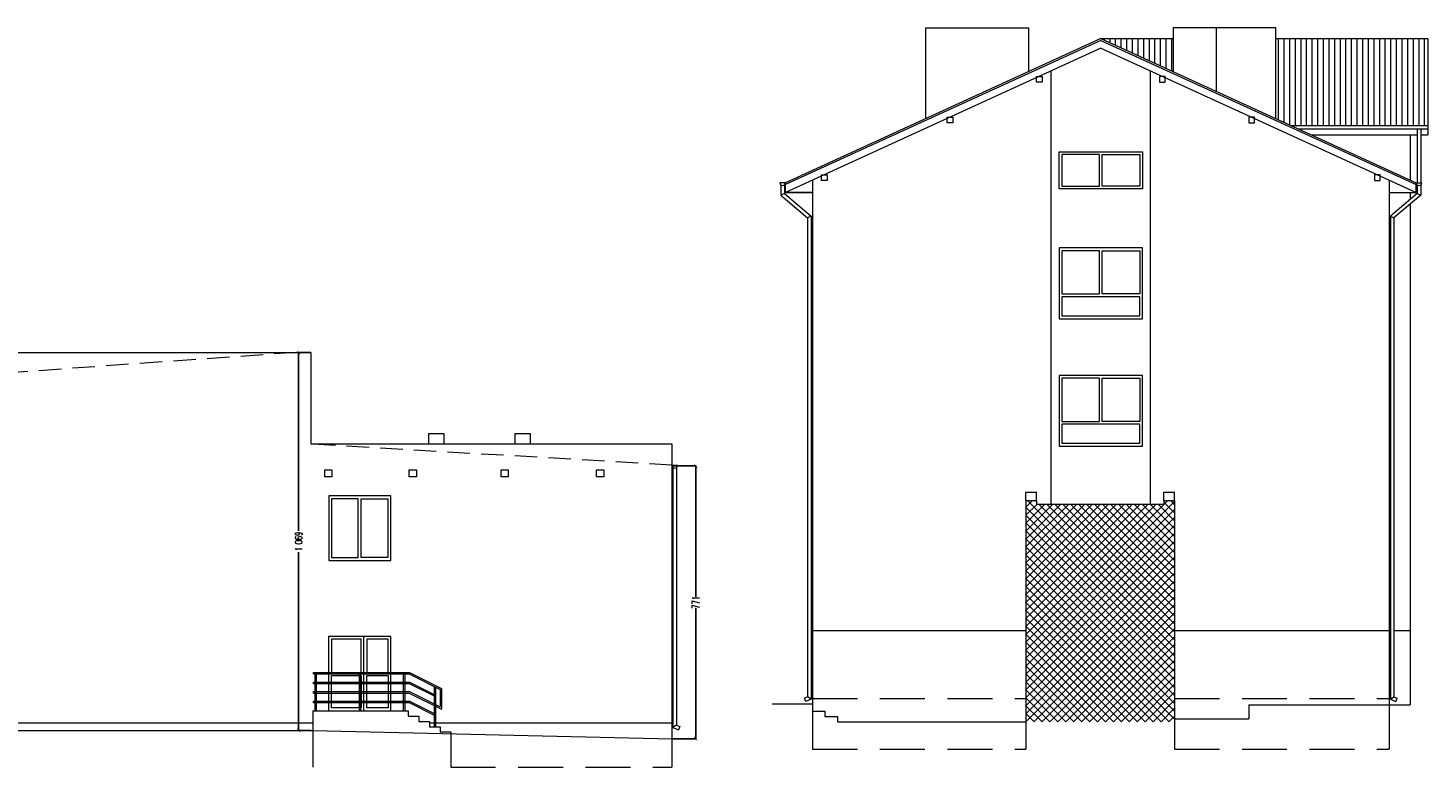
# Model space of a CAD drawing. Header units: centimetres. Extents: x -169503 to -110243, y -22061 to 11368.
# Tile 28 of 37: x -143400 to -139444, y -347 to 1741. Entities that reach past the tile are written whole.
import ezdxf

# ---------------------------------------------------------------- set-up
doc = ezdxf.new("R2010")
doc.units = ezdxf.units.CM
doc.header["$LTSCALE"] = 10
doc.linetypes.add('KRESKOWA', pattern=[19.05, 12.7, -6.35])
doc.linetypes.add('UKRYTE', pattern=[9.525, 6.35, -3.175])
doc.layers.get('0').update_dxf_attribs({"color": 250})
doc.layers.get('Defpoints').update_dxf_attribs({"color": 250})
for name, color, linetype, lineweight in [('_BALUSTRADY', 250, 'Continuous', 15), ('_OKNA', 250, 'Continuous', 15), ('_SC', 250, 'Continuous', 15), ('_WID', 250, 'Continuous', 15)]:
    doc.layers.add(name, color=color, linetype=linetype, lineweight=lineweight)
doc.styles.add('styl1', font='Simplex.SHX', dxfattribs={"width": 0.7})
doc.dimstyles.new('100', dxfattribs={"dimtxt": 20, "dimasz": 10, "dimexe": 1.25, "dimexo": 0, "dimtad": 0, "dimdec": 1, "dimdsep": 46, "dimlunit": 6, "dimtxsty": 'styl1', "dimblk1": 'ARCHTICK', "dimblk2": 'ARCHTICK', "dimsah": 1, "dimcen": 5, "dimclrt": 256, "dimadec": 0, "dimazin": 0, "dimtfac": 1, "dimtdec": 1, "dimtmove": 0, "dimatfit": 3, "dimldrblk": 'ARCHTICK', "dimfxl": 1.25, "dimtolj": 1, "dimtzin": 0, "dimarcsym": 0})

# ---------------------------------------------------------------- blocks, each defined once
blk = doc.blocks.new('_ARCHTICK')
at = {"color": 0, "linetype": 'ByBlock', "const_width": 0.15}
blk.add_lwpolyline([(-0.5, -0.5), (0.5, 0.5)], dxfattribs=at)
blk = doc.blocks.new('*D179')
at = {"layer": '_WID', "color": 0, "lineweight": -2}
for p, q in [((-142600.8, 824.7), (-142636.7, 824.7)), ((-142635.5, 824.7), (-142635.5, 320.1)), ((-142635.5, -244.3), (-142635.5, 260.2)), ((-142600.8, -244.3), (-142636.7, -244.3))]:
    blk.add_line(p, q, dxfattribs=at)
at = {"layer": 'Defpoints', "color": 0}
for p in [(-142600.8, 824.7), (-142635.5, -244.3), (-142600.8, -244.3)]:
    blk.add_point(p, dxfattribs=at)
at = {"layer": '_WID', "color": 0, "lineweight": -2, "xscale": 10, "yscale": 10, "zscale": 10}
for p, rotation in [((-142635.5, 824.7), 90), ((-142635.5, -244.3), 270)]:
    blk.add_blockref('_ARCHTICK', p, dxfattribs=dict(at, rotation=rotation))
at = {"layer": '_WID', "insert": (-142635.5, 290.2), "char_height": 20, "attachment_point": 5, "rotation": 90, "style": 'styl1'}
blk.add_mtext('\\A1;1\xa0069', dxfattribs=at)
blk = doc.blocks.new('*D181')
at = {"layer": '_WID', "color": 0, "lineweight": -2}
for p, q in [((-141580.8, 503.7), (-141511.8, 503.7)), ((-141513.1, 503.7), (-141513.1, 133.8)), ((-141513.1, -267.3), (-141513.1, 102.6)), ((-141580.8, -267.3), (-141511.8, -267.3))]:
    blk.add_line(p, q, dxfattribs=at)
at = {"layer": 'Defpoints', "color": 0}
for p in [(-141580.8, 503.7), (-141580.8, -267.3), (-141513.1, -267.3)]:
    blk.add_point(p, dxfattribs=at)
at = {"layer": '_WID', "color": 0, "lineweight": -2, "xscale": 10, "yscale": 10, "zscale": 10}
for p, rotation in [((-141513.1, 503.7), 90), ((-141513.1, -267.3), 270)]:
    blk.add_blockref('_ARCHTICK', p, dxfattribs=dict(at, rotation=rotation))
at = {"layer": '_WID', "insert": (-141513.1, 118.2), "char_height": 20, "attachment_point": 5, "rotation": 90, "style": 'styl1'}
blk.add_mtext('\\A1;771', dxfattribs=at)

msp = doc.modelspace()

# ---------------------------------------------------------------- hatches: boundary and pattern name
at = {"layer": '_OKNA'}
h = msp.add_hatch(dxfattribs=at)
h.set_pattern_fill('ANSI31', color=256, scale=5, angle=45)
h.set_pattern_definition([(90, (-12723.667, 544.223), (-15.875, 3e-15), [])])
h.paths.add_polyline_path([(-140164.27, 1711.48), (-140368.77, 1711.48), (-140164.27, 1618)])
h.paths.add_polyline_path([(-139444.27, 1711.48), (-139874.27, 1711.48), (-139874.27, 1485.45), (-139831.72, 1466), (-139444.27, 1466)])
h = msp.add_hatch(dxfattribs=at)
h.set_pattern_fill('ANSI37', color=256, scale=5)
h.set_pattern_definition([(45, (-12723.667, 544.223), (-11.2253202, 11.2253202), []), (135, (-12723.667, 544.223), (-11.2253202, -11.2253202), [])])
h.paths.add_polyline_path([(-140160.27, 405.69), (-140190.27, 405.69), (-140190.27, 395.69), (-140550.27, 395.69), (-140550.27, 405.69), (-140580.27, 405.69), (-140580.27, -219.31), (-140160.27, -219.31)])

# ---------------------------------------------------------------- linework, layer by layer
at = {"layer": '_BALUSTRADY'}
for p, q in [((-142593.77, -80.31), (-142321.77, -80.31)), ((-142593.77, -84.31), (-142593.77, -80.31)), ((-142593.77, -84.31), (-142322.71, -84.31)), ((-142593.77, -107.31), (-142321.77, -107.31)), ((-142593.77, -111.31), (-142593.77, -107.31)), ((-142593.77, -111.31), (-142322.71, -111.31)), ((-142589.77, -84.31), (-142589.77, -188.31)), ((-142585.77, -84.31), (-142585.77, -188.31)), ((-142464.77, -84.31), (-142464.77, -188.31)), ((-142460.77, -84.31), (-142460.77, -188.31)), ((-142339.77, -84.31), (-142339.77, -188.31)), ((-142335.77, -84.31), (-142335.77, -188.31)), ((-142322.71, -84.31), (-142235.77, -127.79)), ((-142322.71, -111.31), (-142252.38, -146.48)), ((-142321.77, -80.31), (-142231.77, -125.31)), ((-142321.77, -107.31), (-142252.38, -142.01)), ((-142593.77, -134.31), (-142321.77, -134.31)), ((-142593.77, -138.31), (-142593.77, -134.31)), ((-142593.77, -138.31), (-142322.71, -138.31)), ((-142322.71, -138.31), (-142231.77, -183.79)), ((-142321.77, -134.31), (-142235.77, -177.31)), ((-142252.38, -119.48), (-142252.38, -233.31)), ((-142248.38, -121.48), (-142248.38, -233.31)), ((-142235.77, -127.79), (-142235.77, -177.31)), ((-142231.77, -125.31), (-142231.77, -183.79)), ((-142593.77, -161.31), (-142321.77, -161.31)), ((-142593.77, -165.31), (-142593.77, -161.31)), ((-142593.77, -165.31), (-142322.71, -165.31)), ((-142322.71, -165.31), (-142252.38, -200.48)), ((-142321.77, -161.31), (-142252.38, -196.01))]:
    msp.add_line(p, q, dxfattribs=at)
at = {"layer": '_OKNA'}
msp.add_line((-142450.77, -188.31), (-142450.77, 21.69), dxfattribs=at)
for points in [[(-140478.77, 1294.69), (-140372.77, 1294.69), (-140372.77, 1383.69), (-140478.77, 1383.69)], [(-140258.77, 1294.69), (-140364.77, 1294.69), (-140364.77, 1383.69), (-140258.77, 1383.69)], [(-140478.77, 989.69), (-140372.77, 989.69), (-140372.77, 1111.69), (-140478.77, 1111.69)], [(-140258.77, 989.69), (-140364.77, 989.69), (-140364.77, 1111.69), (-140258.77, 1111.69)], [(-140478.77, 927.69), (-140258.77, 927.69), (-140258.77, 981.69), (-140478.77, 981.69)], [(-140478.77, 629.69), (-140372.77, 629.69), (-140372.77, 751.69), (-140478.77, 751.69)], [(-140258.77, 629.69), (-140364.77, 629.69), (-140364.77, 751.69), (-140258.77, 751.69)], [(-140478.77, 567.69), (-140258.77, 567.69), (-140258.77, 621.69), (-140478.77, 621.69)], [(-142542.27, 244.69), (-142466.77, 244.69), (-142466.77, 410.69), (-142542.27, 410.69)], [(-142383.27, 244.69), (-142458.77, 244.69), (-142458.77, 410.69), (-142383.27, 410.69)], [(-142542.77, -80.31), (-142458.77, -80.31), (-142458.77, 13.69), (-142542.77, 13.69)], [(-142442.77, -80.31), (-142382.77, -80.31), (-142382.77, 13.69), (-142442.77, 13.69)], [(-142542.77, -88.31), (-142458.77, -88.31), (-142458.77, -180.31), (-142542.77, -180.31)], [(-142442.77, -88.31), (-142382.77, -88.31), (-142382.77, -180.31), (-142442.77, -180.31)]]:
    msp.add_lwpolyline(points, close=True, dxfattribs=at)
at = {"layer": '_SC', "linetype": 'UKRYTE'}
for p, q in [((-142640.77, 824.69), (-144427.77, 697.69)), ((-141580.77, 505.69), (-142600.77, 565.69))]:
    msp.add_line(p, q, dxfattribs=at)
at = {"layer": '_SC'}
for p, q in [((-140580.27, 405.69), (-140580.27, -219.31)), ((-140580.27, 405.69), (-140550.27, 405.69)), ((-140550.27, 405.69), (-140550.27, 395.69)), ((-140550.27, 395.69), (-140190.27, 395.69)), ((-140190.27, 405.69), (-140190.27, 395.69)), ((-140190.27, 405.69), (-140160.27, 405.69)), ((-140160.27, 405.69), (-140160.27, -211.31)), ((-141183.27, -169.31), (-141297.22, -169.31)), ((-141183.27, -169.31), (-141183.27, -189.31)), ((-141183.27, -189.31), (-141148.27, -189.31)), ((-141148.27, -189.31), (-141148.27, -204.31)), ((-139950.27, -171.31), (-139494.27, -171.31)), ((-139950.27, -171.31), (-139950.27, -211.31)), ((-141148.27, -204.31), (-141113.27, -204.31)), ((-141113.27, -204.31), (-141113.27, -219.31)), ((-141113.27, -219.31), (-140580.27, -219.31)), ((-140160.27, -211.31), (-139950.27, -211.31)), ((-144427.77, -244.31), (-142595.77, -244.31)), ((-142595.77, -244.31), (-141580.77, -267.31))]:
    msp.add_line(p, q, dxfattribs=at)
at = {"layer": '_WID'}
for p, q in [((-140041.86, 1562.05), (-140041.86, 1741.48)), ((-140368.77, 1711.48), (-141259.84, 1304.17)), ((-140368.77, 1705.98), (-141259.84, 1298.68)), ((-140368.77, 1711.48), (-139477.7, 1304.17)), ((-140368.77, 1711.48), (-140164.27, 1711.48)), ((-140368.77, 1705.98), (-139477.7, 1298.68)), ((-139874.27, 1711.48), (-139444.27, 1711.48)), ((-139444.27, 1711.48), (-139444.27, 1439.81)), ((-140368.77, 1683.99), (-141259.84, 1276.69)), ((-140368.77, 1683.99), (-139477.7, 1276.69)), ((-140508.77, 395.69), (-140508.77, 1620)), ((-140228.77, 395.69), (-140228.77, 1620)), ((-139831.72, 1466), (-139444.27, 1466)), ((-139809.84, 1456), (-139444.27, 1456)), ((-139774.43, 1439.81), (-139474.7, 1439.81)), ((-139494.27, 1439.81), (-139494.27, 1311.75)), ((-139464.7, 1439.81), (-139444.27, 1439.81)), ((-141183.27, 1311.69), (-141183.27, -169.31)), ((-139554.27, 1311.69), (-139554.27, -171.31)), ((-141259.84, 1304.17), (-141275.84, 1304.17)), ((-141262.84, 1273.33), (-141272.84, 1268.99)), ((-141259.84, 1276.69), (-141259.84, 1304.17)), ((-141259.84, 1276.69), (-141183.27, 1276.69)), ((-141183.27, 1276.69), (-141259.84, 1276.69)), ((-139554.27, 1276.69), (-139477.7, 1276.69)), ((-139494.27, 1276.69), (-139494.27, 1256.82)), ((-139477.7, 1276.69), (-139477.7, 1304.17)), ((-139477.7, 1304.17), (-139461.7, 1304.17)), ((-139474.7, 1273.33), (-139464.7, 1268.99)), ((-139494.27, 1244.04), (-139494.27, -171.31)), ((-141187.1, 1209.43), (-141197.1, 1205.09)), ((-139550.43, 1209.43), (-139540.43, 1205.09)), ((-144427.77, 824.69), (-142600.77, 824.69)), ((-142600.77, 824.69), (-142600.77, 565.69)), ((-142268.77, 595.69), (-142268.77, 565.69)), ((-142268.77, 595.69), (-142224.77, 595.69)), ((-142224.77, 595.69), (-142224.77, 565.69)), ((-142024.77, 595.69), (-142024.77, 565.69)), ((-142024.77, 595.69), (-141980.77, 595.69)), ((-141980.77, 595.69), (-141980.77, 565.69)), ((-142600.77, 565.69), (-141580.77, 565.69)), ((-141580.77, 565.69), (-141580.77, -267.31)), ((-141580.77, 505.69), (-141564.77, 505.69)), ((-141183.27, 38.69), (-140580.27, 38.69)), ((-140160.27, 38.69), (-139550.43, 38.69)), ((-139540.43, 38.69), (-139494.27, 38.69)), ((-141202.53, -161.97), (-141206.34, -152.72)), ((-141187.1, -155.6), (-141197.1, -148.91)), ((-139550.43, -155.6), (-139540.43, -148.91)), ((-139535, -161.97), (-139531.19, -152.72)), ((-142595.77, -188.31), (-142595.77, -244.31)), ((-142595.77, -188.31), (-142325.77, -188.31)), ((-142325.77, -188.31), (-142325.77, -203.31)), ((-144427.77, -222.31), (-142595.77, -222.31)), ((-142325.77, -203.31), (-142295.77, -203.31)), ((-142295.77, -203.31), (-142295.77, -218.31)), ((-142295.77, -218.31), (-142265.77, -218.31)), ((-142265.77, -218.31), (-142265.77, -233.31)), ((-142265.77, -222.31), (-141580.77, -222.31)), ((-142265.77, -233.31), (-142235.77, -233.31)), ((-142235.77, -233.31), (-142235.77, -248.31)), ((-141567.77, -229.28), (-141577.77, -235.98)), ((-141558.53, -233.1), (-141562.34, -242.34)), ((-142235.77, -248.31), (-142205.77, -248.31)), ((-142205.77, -248.31), (-142205.77, -253.15))]:
    msp.add_line(p, q, dxfattribs=at)
at = {"layer": '_WID', "linetype": 'KRESKOWA'}
for p, q in [((-140580.27, 429.69), (-140550.27, 429.69)), ((-140580.27, 405.69), (-140580.27, 429.69)), ((-140550.27, 405.69), (-140550.27, 429.69)), ((-140190.27, 429.69), (-140160.27, 429.69)), ((-140190.27, 405.69), (-140190.27, 429.69)), ((-140160.27, 405.69), (-140160.27, 429.69)), ((-141183.27, -153.31), (-140580.27, -153.31)), ((-140160.27, -153.31), (-139554.27, -153.31)), ((-141183.27, -189.31), (-141183.27, -297.31)), ((-139554.27, -171.31), (-139554.27, -297.31)), ((-140580.27, -219.31), (-140580.27, -297.31)), ((-140160.27, -211.31), (-140160.27, -297.31)), ((-142595.77, -244.31), (-142595.77, -347.31)), ((-142205.77, -253.15), (-142205.77, -347.31)), ((-141580.77, -267.31), (-141580.77, -347.31)), ((-141183.27, -297.31), (-140580.27, -297.31)), ((-140160.27, -297.31), (-139554.27, -297.31)), ((-142205.77, -347.31), (-141580.77, -347.31))]:
    msp.add_line(p, q, dxfattribs=at)
at = {"layer": '_WID'}
for points in [[(-140863.27, 1485.45), (-140863.27, 1741.48), (-140573.27, 1741.48), (-140573.27, 1618)], [(-139874.27, 1485.45), (-139874.27, 1741.48), (-140164.27, 1741.48), (-140164.27, 1618)], [(-139474.7, 1456), (-139474.7, 1304.17)], [(-139464.7, 1456), (-139464.7, 1304.17)], [(-141272.84, 1297.93), (-141272.84, 1268.99), (-141197.1, 1205.09), (-141197.1, -148.91), (-141206.34, -152.72)], [(-141262.84, 1297.93), (-141262.84, 1273.33), (-141187.1, 1209.43), (-141187.1, -155.6), (-141202.53, -161.97)], [(-139474.7, 1297.93), (-139474.7, 1273.33), (-139550.43, 1209.43), (-139550.43, -155.6), (-139535, -161.97)], [(-139464.7, 1297.93), (-139464.7, 1268.99), (-139540.43, 1205.09), (-139540.43, -148.91), (-139531.19, -152.72)], [(-141577.77, 499.44), (-141577.77, -235.98), (-141562.34, -242.34)], [(-141567.77, 499.44), (-141567.77, -229.28), (-141558.53, -233.1)]]:
    msp.add_lwpolyline(points, dxfattribs=at)
for points in [[(-140550.93, 1604.38), (-140534.93, 1604.38), (-140534.93, 1588.38), (-140550.93, 1588.38)], [(-140186.61, 1604.38), (-140202.61, 1604.38), (-140202.61, 1588.38), (-140186.61, 1588.38)], [(-140802.66, 1489.31), (-140786.66, 1489.31), (-140786.66, 1473.31), (-140802.66, 1473.31)], [(-139934.87, 1489.31), (-139950.87, 1489.31), (-139950.87, 1473.31), (-139934.87, 1473.31)], [(-140486.77, 1391.69), (-140250.77, 1391.69), (-140250.77, 1286.69), (-140486.77, 1286.69)], [(-141158.27, 1326.77), (-141142.27, 1326.77), (-141142.27, 1310.77), (-141158.27, 1310.77)], [(-139579.27, 1326.77), (-139595.27, 1326.77), (-139595.27, 1310.77), (-139579.27, 1310.77)], [(-140486.77, 919.69), (-140250.77, 919.69), (-140250.77, 1119.69), (-140486.77, 1119.69)], [(-140486.77, 559.69), (-140250.77, 559.69), (-140250.77, 759.69), (-140486.77, 759.69)], [(-142541.77, 472.5), (-142561.77, 472.5), (-142561.77, 492.5), (-142541.77, 492.5)], [(-142302.66, 472.5), (-142322.66, 472.5), (-142322.66, 492.5), (-142302.66, 492.5)], [(-142043.62, 472.5), (-142063.62, 472.5), (-142063.62, 492.5), (-142043.62, 492.5)], [(-141773.52, 472.5), (-141793.52, 472.5), (-141793.52, 492.5), (-141773.52, 492.5)], [(-142550.27, 236.69), (-142375.27, 236.69), (-142375.27, 418.69), (-142550.27, 418.69)], [(-142550.77, -188.31), (-142374.77, -188.31), (-142374.77, 21.69), (-142550.77, 21.69)]]:
    msp.add_lwpolyline(points, close=True, dxfattribs=at)
for centre in [(-141267.84, 1304.17), (-139469.7, 1304.17), (-141572.77, 505.69)]:
    msp.add_arc(centre, 8, 180, 0, dxfattribs=at)

# ---------------------------------------------------------------- dimensions: what is measured, and where the dimension line sits
for base, p1, p2, picture, middle in [((-142635.49, -244.31), (-142600.77, 824.69), (-142600.77, -244.31), '*D179', (-142635.49, 290.19)), ((-141513.07, -267.31), (-141580.77, 503.69), (-141580.77, -267.31), '*D181', (-141513.07, 118.19))]:
    dim = msp.add_linear_dim(base=base, p1=p1, p2=p2, angle=90, dimstyle='100', dxfattribs=at)
    dim.commit()
    dim.dimension.update_dxf_attribs({"geometry": picture, "text_midpoint": middle})

doc.saveas('drawing.dxf')
